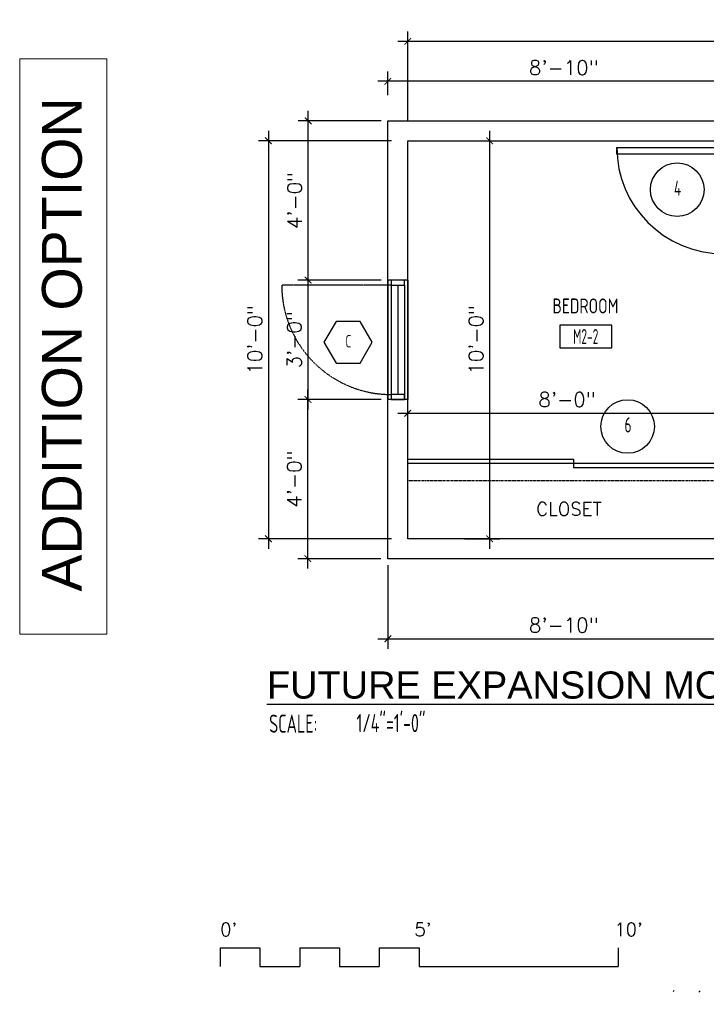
# Model space of a CAD drawing. Header units: inches. Extents: x -3803 to 30266, y -3756 to 4522.
# Tile 9 of 47: x 23278 to 23485, y 2130 to 2427. Entities that reach past the tile are written whole.
import ezdxf
from ezdxf.enums import TextEntityAlignment as Align

# ---------------------------------------------------------------- set-up
doc = ezdxf.new("R2010")
doc.units = ezdxf.units.IN
doc.header["$LTSCALE"] = 0.011
doc.header["$MEASUREMENT"] = 0
doc.header["$PDMODE"] = 1
doc.linetypes.add('DASHED', pattern=[0.75, 0.5, -0.25])
doc.linetypes.add('DASHED2', pattern=[0.375, 0.25, -0.125])
doc.layers.get('0').update_dxf_attribs({"linetype": 'CONTINUOUS'})
doc.layers.get('Defpoints').update_dxf_attribs({"linetype": 'CONTINUOUS'})
for name, color, linetype in [('a-door', 2, 'CONTINUOUS'), ('FHA', 8, 'DASHED2'), ('G-SYMB', 1, 'CONTINUOUS'), ('roof', 8, 'DASHED'), ('TEXT', 2, 'CONTINUOUS'), ('Walls', 5, 'CONTINUOUS')]:
    doc.layers.add(name, color=color, linetype=linetype)
for name, color, linetype, lineweight in [('A-WALL-PATT', 111, 'CONTINUOUS', 60), ('DIM', 4, 'CONTINUOUS', 13), ('G-ANNO-TEXT', 2, 'CONTINUOUS', 9)]:
    doc.layers.add(name, color=color, linetype=linetype, lineweight=lineweight)
doc.styles.add('Arial_1', font='arial.ttf', dxfattribs={"height": 12})
doc.styles.add('LAR', font='arial.ttf', dxfattribs={"height": 0.25})
doc.styles.add('MED', font='archstyl.shx', dxfattribs={"width": 0.8, "height": 0.125})
doc.styles.add('ROMANS', font='romans.shx')
doc.styles.add('SMA', font='archstyl.shx', dxfattribs={"width": 0.8, "height": 0.0625})
doc.dimstyles.new('ANGEL', dxfattribs={"dimtxt": 4.375, "dimasz": 2, "dimexe": 3, "dimexo": 2, "dimgap": 1.5, "dimtad": 1, "dimdec": 0, "dimzin": 3, "dimdsep": 46, "dimlunit": 4, "dimtxsty": 'ROMANS', "dimblk": 'ARCHTICK', "dimcen": 0, "dimdle": 3, "dimclrd": 4, "dimclre": 4, "dimclrt": 2, "dimadec": 0, "dimazin": 0, "dimtfac": 1, "dimtdec": 0, "dimtmove": 1, "dimatfit": 3, "dimfxl": 1, "dimfrac": 2, "dimtolj": 1, "dimtzin": 0, "dimarcsym": 0})

# ---------------------------------------------------------------- blocks, each defined once
blk = doc.blocks.new('*U5')
at = {"layer": 'a-door', "color": 2, "linetype": 'Continuous', "lineweight": -3}
for points in [[(2, 5), (4, 5), (4, 37), (2, 37)], [(2, 0), (0, 0), (0, 5), (2, 5)], [(2, 1.5), (2.5, 1.5), (2.5, 3), (2, 3)], [(34, 1.5), (33.5, 1.5), (33.5, 3), (34, 3)], [(34, 0), (36, 0), (36, 5), (34, 5)]]:
    blk.add_lwpolyline(points, close=True, dxfattribs=at)
at = {"layer": 'a-door', "color": 2, "linetype": 'Continuous', "lineweight": -3, "extrusion": (0, 0, -1)}
blk.add_arc((-2, 5), 32, 90, 180, dxfattribs=at)
blk = doc.blocks.new('AINC-TITLE')
at = {"layer": 'G-SYMB', "color": 4, "linetype": 'Continuous', "style": 'MED', "width": 0.75}
blk.add_text('SCALE:', height=0.125, dxfattribs=at).set_placement((-0.8802, -0.3073))
at = {"layer": 'G-SYMB', "color": 1, "linetype": 'Continuous', "style": 'LAR'}
blk.add_attdef('%%UDRAWING-TITLE', (-0.8951, -0.0717), '', height=0.1875, dxfattribs=at)
at = {"layer": 'G-SYMB', "color": 4, "linetype": 'Continuous', "style": 'MED', "width": 0.75}
blk.add_attdef('SCALE', (-0.2765, -0.3036), '', height=0.125, dxfattribs=at)
blk = doc.blocks.new('_ArchTick')
at = {"color": 0, "linetype": 'ByBlock', "const_width": 0.15}
blk.add_lwpolyline([(-0.5, -0.5), (0.5, 0.5)], dxfattribs=at)
blk = doc.blocks.new('*D420')
at = {"layer": 'Defpoints', "color": 0, "transparency": 16777216}
for p in [(-290.89, -354.75), (-330, -474.75), (-290.89, -474.75)]:
    blk.add_point(p, dxfattribs=at)
at = {"layer": 'DIM', "color": 4, "lineweight": -2, "transparency": 16777216}
for p, q in [((-330, -351.75), (-330, -477.75)), ((-292.89, -354.75), (-333, -354.75)), ((-292.89, -474.75), (-333, -474.75))]:
    blk.add_line(p, q, dxfattribs=at)
at = {"layer": 'DIM', "color": 4, "lineweight": -2, "transparency": 16777216, "xscale": 2, "yscale": 2, "zscale": 2}
for p, rotation in [((-330, -354.75), 90), ((-330, -474.75), 270)]:
    blk.add_blockref('_ArchTick', p, dxfattribs=dict(at, rotation=rotation))
at = {"layer": 'DIM', "color": 2, "transparency": 16777216, "insert": (-334.1, -414.75), "char_height": 4.375, "attachment_point": 5, "rotation": 90, "style": 'ROMANS'}
blk.add_mtext('\\A1;10\'-0"', dxfattribs=at)
blk = doc.blocks.new('*D421')
at = {"layer": 'Defpoints', "color": 0, "transparency": 16777216}
for p in [(0, -324.75), (-288, -350.92), (0, -350.92)]:
    blk.add_point(p, dxfattribs=at)
at = {"layer": 'DIM', "color": 4, "lineweight": -2, "transparency": 16777216}
for p, q in [((-288, -348.92), (-288, -321.75)), ((0, -348.92), (0, -321.75)), ((-291, -324.75), (3, -324.75))]:
    blk.add_line(p, q, dxfattribs=at)
at = {"layer": 'DIM', "color": 4, "lineweight": -2, "transparency": 16777216, "xscale": 2, "yscale": 2, "zscale": 2, "rotation": 180}
blk.add_blockref('_ArchTick', (-288, -324.75), dxfattribs=at)
at = {"layer": 'DIM', "color": 4, "lineweight": -2, "transparency": 16777216, "xscale": 2, "yscale": 2, "zscale": 2}
blk.add_blockref('_ArchTick', (0, -324.75), dxfattribs=at)
at = {"layer": 'DIM', "color": 2, "transparency": 16777216, "insert": (-144, -320.65), "char_height": 4.375, "attachment_point": 5, "style": 'ROMANS'}
blk.add_mtext('\\A1;24\'-0"', dxfattribs=at)
blk = doc.blocks.new('*D422')
at = {"layer": 'Defpoints', "color": 0, "transparency": 16777216}
for p in [(-192, -436.89), (-288, -441.5), (-192, -441.5)]:
    blk.add_point(p, dxfattribs=at)
at = {"layer": 'DIM', "color": 4, "lineweight": -2, "transparency": 16777216}
for p, q in [((-288, -439.5), (-288, -433.89)), ((-192, -439.5), (-192, -433.89)), ((-291, -436.89), (-189, -436.89))]:
    blk.add_line(p, q, dxfattribs=at)
at = {"layer": 'DIM', "color": 4, "lineweight": -2, "transparency": 16777216, "xscale": 2, "yscale": 2, "zscale": 2, "rotation": 180}
blk.add_blockref('_ArchTick', (-288, -436.89), dxfattribs=at)
at = {"layer": 'DIM', "color": 4, "lineweight": -2, "transparency": 16777216, "xscale": 2, "yscale": 2, "zscale": 2}
blk.add_blockref('_ArchTick', (-192, -436.89), dxfattribs=at)
at = {"layer": 'DIM', "color": 2, "transparency": 16777216, "insert": (-240, -432.78), "char_height": 4.375, "attachment_point": 5, "style": 'ROMANS'}
blk.add_mtext('\\A1;8\'-0"', dxfattribs=at)
blk = doc.blocks.new('*D424')
at = {"layer": 'Defpoints', "color": 0, "transparency": 16777216}
for p in [(-272.91, -354.75), (-263.3, -354.75), (-272.91, -474.75)]:
    blk.add_point(p, dxfattribs=at)
at = {"layer": 'DIM', "color": 4, "lineweight": -2, "transparency": 16777216}
for p, q in [((-263.3, -477.75), (-263.3, -351.75)), ((-270.91, -354.75), (-260.3, -354.75)), ((-270.91, -474.75), (-260.3, -474.75))]:
    blk.add_line(p, q, dxfattribs=at)
at = {"layer": 'DIM', "color": 4, "lineweight": -2, "transparency": 16777216, "xscale": 2, "yscale": 2, "zscale": 2}
for p, rotation in [((-263.3, -354.75), 90), ((-263.3, -474.75), 270)]:
    blk.add_blockref('_ArchTick', p, dxfattribs=dict(at, rotation=rotation))
at = {"layer": 'DIM', "color": 2, "transparency": 16777216, "insert": (-267.41, -414.75), "char_height": 4.375, "attachment_point": 5, "rotation": 90, "style": 'ROMANS'}
blk.add_mtext('\\A1;10\'-0"', dxfattribs=at)
blk = doc.blocks.new('AINC-DOORID')
at = {"layer": 'G-SYMB'}
blk.add_circle((0, 0), 0.1673, dxfattribs=at)
at = {"layer": 'G-SYMB', "color": 4, "linetype": 'Continuous', "style": 'SMA', "width": 0.75}
blk.add_attdef('DNUM', text='', height=0.0938, dxfattribs=at).set_placement((0.0025, 0.0102), align=Align.MIDDLE)
blk = doc.blocks.new('AINC-WINID')
at = {"layer": 'G-SYMB', "linetype": 'Continuous'}
blk.add_lwpolyline([(0.2577, 20.2671), (0.1675, 20.4234), (-0.0129, 20.4234), (-0.1031, 20.2671), (-0.0129, 20.1109), (0.1675, 20.1109)], close=True, dxfattribs=at)
at = {"layer": 'G-SYMB', "color": 4, "linetype": 'Continuous', "style": 'SMA', "width": 0.75}
blk.add_attdef('WNUM', text='', height=0.0938, dxfattribs=at).set_placement((0.0793, 20.2753), align=Align.MIDDLE)
blk = doc.blocks.new('AINC-ROOMID')
at = {"layer": 'G-SYMB'}
blk.add_lwpolyline([(-0.2473, -0.3519), (0.2533, -0.3519), (0.2533, -0.1607), (-0.2473, -0.1607)], close=True, dxfattribs=at)
at = {"layer": 'G-SYMB', "color": 4, "linetype": 'Continuous', "style": 'MED', "oblique": -180, "text_generation_flag": 6}
for tag, p in [('%%UROOM-ID', (0, 0.2093)), ('%%USPAN', (0, 0))]:
    blk.add_attdef(tag, text='', height=0.125, rotation=180, dxfattribs=at).set_placement(p, align=Align.MIDDLE)
at = {"layer": 'G-SYMB', "color": 4, "linetype": 'Continuous', "style": 'MED', "text_generation_flag": 6, "width": 0.75}
blk.add_attdef('R-NUM', text='', height=0.125, rotation=180, dxfattribs=at).set_placement((0.003, -0.2563), align=Align.MIDDLE)
blk = doc.blocks.new('*D435')
at = {"layer": 'Defpoints', "color": 0, "transparency": 16777216}
for p in [(-294, -396.75), (-318.11, -432.75), (-294, -432.75)]:
    blk.add_point(p, dxfattribs=at)
at = {"layer": 'DIM', "color": 4, "lineweight": -2, "transparency": 16777216}
for p, q in [((-318.11, -393.75), (-318.11, -435.75)), ((-296, -396.75), (-321.11, -396.75)), ((-296, -432.75), (-321.11, -432.75))]:
    blk.add_line(p, q, dxfattribs=at)
at = {"layer": 'DIM', "color": 4, "lineweight": -2, "transparency": 16777216, "xscale": 2, "yscale": 2, "zscale": 2}
for p, rotation in [((-318.11, -396.75), 90), ((-318.11, -432.75), 270)]:
    blk.add_blockref('_ArchTick', p, dxfattribs=dict(at, rotation=rotation))
at = {"layer": 'DIM', "color": 2, "transparency": 16777216, "insert": (-322.21, -414.75), "char_height": 4.375, "attachment_point": 5, "rotation": 90, "style": 'ROMANS'}
blk.add_mtext('\\A1;3\'-0"', dxfattribs=at)
blk = doc.blocks.new('*D461')
at = {"layer": 'Defpoints', "color": 0, "ltscale": 10, "transparency": 16777216}
for p in [(-294, -336.81), (-294, -342.96), (-188, -342.96)]:
    blk.add_point(p, dxfattribs=at)
at = {"layer": 'DIM', "color": 4, "lineweight": -2, "ltscale": 10, "transparency": 16777216}
for p, q in [((-294, -340.96), (-294, -333.81)), ((-188, -340.96), (-188, -333.81)), ((-185, -336.81), (-297, -336.81))]:
    blk.add_line(p, q, dxfattribs=at)
at = {"layer": 'DIM', "color": 4, "lineweight": -2, "ltscale": 10, "transparency": 16777216, "xscale": 2, "yscale": 2, "zscale": 2, "rotation": 180}
blk.add_blockref('_ArchTick', (-294, -336.81), dxfattribs=at)
at = {"layer": 'DIM', "color": 4, "lineweight": -2, "ltscale": 10, "transparency": 16777216, "xscale": 2, "yscale": 2, "zscale": 2}
blk.add_blockref('_ArchTick', (-188, -336.81), dxfattribs=at)
at = {"layer": 'DIM', "color": 2, "ltscale": 10, "transparency": 16777216, "insert": (-241, -332.71), "char_height": 4.375, "attachment_point": 5, "style": 'ROMANS'}
blk.add_mtext('\\A1;8\'-10"', dxfattribs=at)
blk = doc.blocks.new('*D463')
at = {"layer": 'Defpoints', "color": 0, "ltscale": 10, "transparency": 16777216}
for p in [(-318, -348.75), (-294, -348.75), (-310.55, -396.75)]:
    blk.add_point(p, dxfattribs=at)
at = {"layer": 'DIM', "color": 4, "lineweight": -2, "ltscale": 10, "transparency": 16777216}
for p, q in [((-318, -399.75), (-318, -345.75)), ((-296, -348.75), (-321, -348.75)), ((-312.55, -396.75), (-321, -396.75))]:
    blk.add_line(p, q, dxfattribs=at)
at = {"layer": 'DIM', "color": 4, "lineweight": -2, "ltscale": 10, "transparency": 16777216, "xscale": 2, "yscale": 2, "zscale": 2}
for p, rotation in [((-318, -348.75), 90), ((-318, -396.75), 270)]:
    blk.add_blockref('_ArchTick', p, dxfattribs=dict(at, rotation=rotation))
at = {"layer": 'DIM', "color": 2, "ltscale": 10, "transparency": 16777216, "insert": (-322.1, -372.75), "char_height": 4.375, "attachment_point": 5, "rotation": 90, "style": 'ROMANS'}
blk.add_mtext('\\A1;4\'-0"', dxfattribs=at)
blk = doc.blocks.new('*D464')
at = {"layer": 'Defpoints', "color": 0, "ltscale": 10, "transparency": 16777216}
for p in [(-318.11, -432.75), (-310.65, -432.75), (-294.11, -480.75)]:
    blk.add_point(p, dxfattribs=at)
at = {"layer": 'DIM', "color": 4, "lineweight": -2, "ltscale": 10, "transparency": 16777216}
for p, q in [((-318.11, -483.75), (-318.11, -429.75)), ((-312.65, -432.75), (-321.11, -432.75)), ((-296.11, -480.75), (-321.11, -480.75))]:
    blk.add_line(p, q, dxfattribs=at)
at = {"layer": 'DIM', "color": 4, "lineweight": -2, "ltscale": 10, "transparency": 16777216, "xscale": 2, "yscale": 2, "zscale": 2}
for p, rotation in [((-318.11, -432.75), 90), ((-318.11, -480.75), 270)]:
    blk.add_blockref('_ArchTick', p, dxfattribs=dict(at, rotation=rotation))
at = {"layer": 'DIM', "color": 2, "ltscale": 10, "transparency": 16777216, "insert": (-322.21, -456.75), "char_height": 4.375, "attachment_point": 5, "rotation": 90, "style": 'ROMANS'}
blk.add_mtext('\\A1;4\'-0"', dxfattribs=at)
blk = doc.blocks.new('*D467')
at = {"layer": 'Defpoints', "color": 0, "ltscale": 10, "transparency": 16777216}
for p in [(-188, -477.75), (-294, -480.75), (-188, -504.9)]:
    blk.add_point(p, dxfattribs=at)
at = {"layer": 'DIM', "color": 4, "lineweight": -2, "ltscale": 10, "transparency": 16777216}
for p, q in [((-188, -479.75), (-188, -507.9)), ((-294, -482.75), (-294, -507.9)), ((-297, -504.9), (-185, -504.9))]:
    blk.add_line(p, q, dxfattribs=at)
at = {"layer": 'DIM', "color": 4, "lineweight": -2, "ltscale": 10, "transparency": 16777216, "xscale": 2, "yscale": 2, "zscale": 2, "rotation": 180}
blk.add_blockref('_ArchTick', (-294, -504.9), dxfattribs=at)
at = {"layer": 'DIM', "color": 4, "lineweight": -2, "ltscale": 10, "transparency": 16777216, "xscale": 2, "yscale": 2, "zscale": 2}
blk.add_blockref('_ArchTick', (-188, -504.9), dxfattribs=at)
at = {"layer": 'DIM', "color": 2, "ltscale": 10, "transparency": 16777216, "insert": (-241, -500.79), "char_height": 4.375, "attachment_point": 5, "style": 'ROMANS'}
blk.add_mtext('\\A1;8\'-10"', dxfattribs=at)
blk = doc.blocks.new('typical interior floor plan')
at = {"color": 1}
for p, q in [((-344.58, -598.13), (-344.58, -603.72)), ((-344.58, -598.13), (-332.58, -598.13)), ((-332.58, -598.13), (-332.58, -603.72)), ((-320.58, -598.13), (-320.58, -603.72)), ((-320.58, -598.13), (-308.58, -598.13)), ((-308.58, -598.13), (-308.58, -603.72)), ((-296.58, -598.13), (-296.58, -603.72)), ((-296.58, -598.13), (-284.58, -598.13)), ((-284.58, -598.13), (-284.58, -603.72)), ((-224.58, -598.13), (-224.58, -603.72)), ((-332.58, -603.72), (-320.58, -603.72)), ((-308.58, -603.72), (-296.58, -603.72)), ((-284.58, -603.72), (-224.58, -603.72))]:
    blk.add_line(p, q, dxfattribs=at)
at = {"layer": 'a-door'}
for p, q in [((-294, -396.75), (-294, -432.75)), ((-288, -396.75), (-288, -432.75)), ((-293, -398.25), (-293, -432.75)), ((-291, -398.25), (-291, -431.25)), ((-289, -398.25), (-289, -432.75))]:
    blk.add_line(p, q, dxfattribs=at)
at = {"layer": 'a-door', "color": 2, "linetype": 'Continuous', "lineweight": -3}
for p, q in [((-288, -450.75), (-238, -450.75)), ((-238, -450.75), (-238, -453.25)), ((-288, -452), (-192, -452)), ((-238, -453.25), (-192, -453.25))]:
    blk.add_line(p, q, dxfattribs=at)
at = {"layer": 'a-door'}
for points in [[(-293, -396.75), (-293, -398.25), (-289, -398.25), (-289, -396.75)], [(-293, -431.25), (-293, -432.75), (-289, -432.75), (-289, -431.25)]]:
    blk.add_lwpolyline(points, close=True, dxfattribs=at)
at = {"layer": 'Defpoints', "color": 1}
blk.add_line((-344.58, -598.13), (-344.58, -603.72), dxfattribs=at)
at = {"layer": 'FHA', "ltscale": 25}
blk.add_line((-293, -398.25), (-326, -398.25), dxfattribs=at)
blk.add_arc((-293, -398.25), 33, 180, 270, dxfattribs=at)
at = {"layer": 'G-ANNO-TEXT', "color": 7, "flags": 128}
blk.add_lwpolyline([(-404.98, -503.52), (-404.98, -330.05), (-378.67, -330.05), (-378.67, -503.52)], close=True, dxfattribs=at)
at = {"layer": 'roof', "ltscale": 53}
blk.add_line((-192, -457.25), (-288, -457.25), dxfattribs=at)
at = {"layer": 'Walls'}
for p, q in [((-294, -348.75), (-188, -348.75)), ((-294, -480.75), (-294, -348.75)), ((-288, -354.75), (-188, -354.75)), ((-288, -474.75), (-288, -354.75)), ((-288, -396.75), (-294, -396.75)), ((-288, -432.75), (-294, -432.75)), ((0, -474.75), (-288, -474.75)), ((6, -480.75), (-294, -480.75))]:
    blk.add_line(p, q, dxfattribs=at)
for name, p, xscale, yscale, zscale, values in [('AINC-DOORID', (-206.78, -369.48), 48.29248555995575, 48.29248555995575, 48.29248555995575, {'DNUM': '4'}), ('AINC-WINID', (-309.11, -1230.72), 40.22379667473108, 40.22379667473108, 40.22379667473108, {'WNUM': 'C'}), ('AINC-DOORID', (-221.73, -440.9), 48.29248555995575, 48.29248555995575, 48.29248555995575, {'DNUM': '6'})]:
    blk.add_blockref(name, p, dxfattribs=dict(xscale=xscale, yscale=yscale, zscale=zscale)).add_auto_attribs(values)
ref = blk.add_blockref('AINC-ROOMID', (-234.44, -404.54), dxfattribs=dict(xscale=31.40809428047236, yscale=35.94597718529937, zscale=31.40809428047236))
ref.add_attrib('%%USPAN', 'BEDROOM', dxfattribs={"layer": 'G-SYMB', "color": 4, "linetype": 'Continuous', "height": 4.493, "rotation": 180, "style": 'MED', "text_generation_flag": 6, "width": 0.873758}).set_placement((-234.44, -404.54), align=Align.MIDDLE)
ref.add_attrib('R-NUM', 'M2-2', dxfattribs={"layer": 'G-SYMB', "color": 4, "linetype": 'Continuous', "height": 4.493, "rotation": 180, "style": 'MED', "text_generation_flag": 6, "width": 0.655319}).set_placement((-234.34, -413.75), align=Align.MIDDLE)
at = {"layer": 'a-door', "color": 2, "linetype": 'Continuous', "lineweight": -3, "xscale": -1.00000000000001, "rotation": 90}
blk.add_blockref('*U5', (-188, -354.75), dxfattribs=at)
at = {"layer": 'DIM', "xscale": 43.66204933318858, "yscale": 43.66204933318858, "zscale": 43.66204933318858}
blk.add_blockref('AINC-TITLE', (-291.37, -519.81), dxfattribs=at).add_auto_attribs({'%%UDRAWING-TITLE': '%%UFUTURE EXPANSION MODULE - 2', 'SCALE': '1/4"=1\'-0"'})
at = {"layer": 'G-ANNO-TEXT', "color": 7, "insert": (-398.27, -490.68), "char_height": 12, "width": 178.9215, "attachment_point": 1, "rotation": 90, "style": 'Arial_1'}
blk.add_mtext('ADDITION OPTION', dxfattribs=at)
at = {"layer": 'TEXT', "color": 2, "char_height": 4.0007, "width": 137.2543, "attachment_point": 1}
for s, insert in [('{\\Fromans|c0;CLOSET}', (-249.3, -463.76)), ("{\\Fromans|c0;0'}", (-344.58, -590.53)), ("{\\Fromans|c0;5'}", (-286.01, -590.53)), ("{\\Fromans|c0;10'}", (-225.76, -590.53))]:
    blk.add_mtext(s, dxfattribs=dict(at, insert=insert))
at = {"layer": 'DIM'}
for base, p1, p2, picture, middle in [((0, -324.75), (-288, -350.92), (0, -350.92), '*D421', (-144, -320.65)), ((-192, -436.89), (-288, -441.5), (-192, -441.5), '*D422', (-240, -432.78))]:
    dim = blk.add_linear_dim(base=base, p1=p1, p2=p2, dimstyle='ANGEL', dxfattribs=at)
    dim.commit()
    dim.dimension.update_dxf_attribs({"geometry": picture, "text_midpoint": middle})
at = {"layer": 'DIM', "ltscale": 10}
for base, p1, p2, picture, middle in [((-294, -336.81), (-188, -342.96), (-294, -342.96), '*D461', (-241, -332.71)), ((-188, -504.9), (-294, -480.75), (-188, -477.75), '*D467', (-241, -500.79))]:
    dim = blk.add_linear_dim(base=base, p1=p1, p2=p2, dimstyle='ANGEL', dxfattribs=at)
    dim.commit()
    dim.dimension.update_dxf_attribs({"geometry": picture, "text_midpoint": middle})
for base, p1, p2, picture, middle in [((-318, -348.75), (-310.55, -396.75), (-294, -348.75), '*D463', (-322.1, -372.75)), ((-318.11, -432.75), (-294.11, -480.75), (-310.65, -432.75), '*D464', (-322.21, -456.75))]:
    dim = blk.add_linear_dim(base=base, p1=p1, p2=p2, angle=90, dimstyle='ANGEL', dxfattribs=at)
    dim.commit()
    dim.dimension.update_dxf_attribs({"geometry": picture, "text_midpoint": middle})
at = {"layer": 'DIM'}
for base, p1, p2, picture, middle in [((-330, -474.75), (-290.89, -354.75), (-290.89, -474.75), '*D420', (-334.1, -414.75)), ((-263.3, -354.75), (-272.91, -474.75), (-272.91, -354.75), '*D424', (-267.41, -414.75)), ((-318.11, -432.75), (-294, -396.75), (-294, -432.75), '*D435', (-322.21, -414.75))]:
    dim = blk.add_linear_dim(base=base, p1=p1, p2=p2, angle=90, dimstyle='ANGEL', dxfattribs=at)
    dim.commit()
    dim.dimension.update_dxf_attribs({"geometry": picture, "text_midpoint": middle})

msp = doc.modelspace()

# ---------------------------------------------------------------- hatches: boundary and pattern name
at = {"layer": 'A-WALL-PATT', "lineweight": 9}
h = msp.add_hatch(dxfattribs=at)
h.set_pattern_fill('FP_1', color=256, style=0, pattern_type=2)
h.set_pattern_definition([(45, (23473.2396, 1987.688), (-4.00647, 4.00647), []), (135, (23473.2396, 1987.688), (-4.00647, -4.00647), [])])
h.paths.add_polyline_path([(23568.257988, 2133.5738889), (23568.0962261, 2133.5738889), (23567.9561362, 2133.6547699), (23567.8752553, 2133.7948598), (23567.8752553, 2133.9566217), (23567.9561362, 2134.0967116), (23568.0962261, 2134.1775926), (23568.257988, 2134.1775926), (23568.3980779, 2134.0967116), (23568.4789589, 2133.9566217), (23568.4789589, 2133.7948598), (23568.3980779, 2133.6547699), (23568.3333571, 2133.6051078)])
h.paths.add_polyline_path([(23546.976738, 2133.5738889), (23546.8149761, 2133.5738889), (23546.6748862, 2133.6547699), (23546.5940053, 2133.7948598), (23546.5940053, 2133.9566217), (23546.6748862, 2134.0967116), (23546.8149761, 2134.1775926), (23546.976738, 2134.1775926), (23547.1168279, 2134.0967116), (23547.1977089, 2133.9566217), (23547.1977089, 2133.7948598), (23547.1168279, 2133.6547699), (23547.0521071, 2133.6051078)])
h.paths.add_polyline_path([(23525.5337261, 2133.5738889), (23525.3936362, 2133.6547699), (23525.3127553, 2133.7948598), (23525.3127553, 2133.9566217), (23525.3936362, 2134.0967116), (23525.5337261, 2134.1775926), (23525.695488, 2134.1775926), (23525.8355779, 2134.0967116), (23525.9164589, 2133.9566217), (23525.9164589, 2133.7948598), (23525.8355779, 2133.6547699), (23525.695488, 2133.5738889)], flags=16)
h.paths.add_polyline_path([(23483.132988, 2133.5738889), (23482.9712261, 2133.5738889), (23482.8311362, 2133.6547699), (23482.7502553, 2133.7948598), (23482.7502553, 2133.9566217), (23482.8311362, 2134.0967116), (23482.9712261, 2134.1775926), (23483.132988, 2134.1775926), (23483.2730779, 2134.0967116), (23483.3539589, 2133.9566217), (23483.3539589, 2133.7948598), (23483.2730779, 2133.6547699), (23483.2281219, 2133.6288145)])
h.paths.add_polyline_path([(23504.2524761, 2133.5738889), (23504.1123862, 2133.6547699), (23504.0315053, 2133.7948598), (23504.0315053, 2133.9566217), (23504.1123862, 2134.0967116), (23504.2524761, 2134.1775926), (23504.414238, 2134.1775926), (23504.5543279, 2134.0967116), (23504.6352089, 2133.9566217), (23504.6458571, 2133.8757407), (23504.60399, 2133.7194907), (23504.5543279, 2133.6547699), (23504.414238, 2133.5738889)], flags=16)
h.paths.add_polyline_path([(23475.507988, 2133.5738889), (23475.3462261, 2133.5738889), (23475.2061362, 2133.6547699), (23475.1252553, 2133.7948598), (23475.1252553, 2133.9566217), (23475.2061362, 2134.0967116), (23475.3462261, 2134.1775926), (23475.507988, 2134.1775926), (23475.6480779, 2134.0967116), (23475.7289589, 2133.9566217), (23475.7289589, 2133.7948598), (23475.6480779, 2133.6547699)])
h.paths.add_polyline_path([(23540.979977, 2129.9832213), (23540.979977, 2137.6082213), (23490.742933, 2137.6882407), (23490.742933, 2130.0632407)])

# ---------------------------------------------------------------- block references
msp.add_blockref('typical interior floor plan', (23683.1751823, 2745.1070165))

doc.saveas('drawing.dxf')
